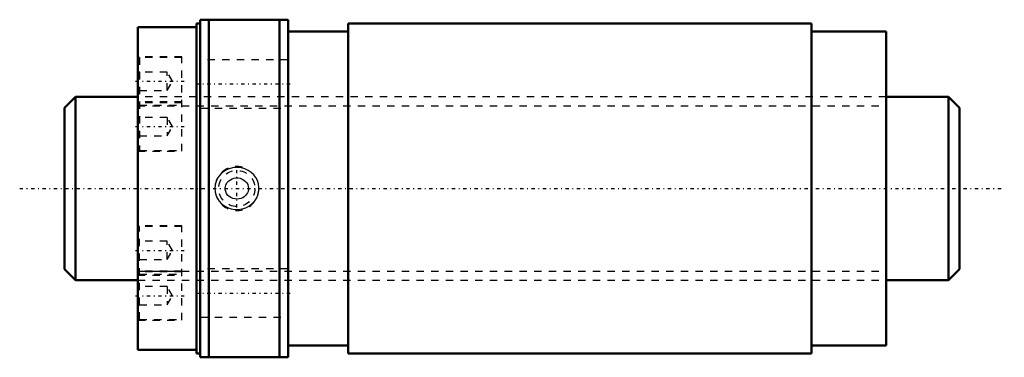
# Model space of a CAD drawing. Header units: millimetres. Extents: x -16 to 118, y -23 to 23.
import ezdxf

# ---------------------------------------------------------------- set-up
doc = ezdxf.new("R2010")
doc.units = ezdxf.units.MM
doc.linetypes.add('Center', pattern=[1.5, 0.45, -0.5, 0.05, -0.5])
doc.linetypes.add('Dashed', pattern=[2, 1, -1])
for name, color, linetype, lineweight in [('2d ConnectionPoints', 7, 'Continuous', 50), ('AM_0', 7, 'Continuous', 50), ('AM_5', 3, 'Continuous', 25), ('AM_7', 7, 'Center', 25), ('AM_9', 6, 'Dashed', 25)]:
    doc.layers.add(name, color=color, linetype=linetype, lineweight=lineweight)

# ---------------------------------------------------------------- blocks, each defined once
blk = doc.blocks.new('1_RR0130WGF2550_3Nut_0_in_WGF2550_3G1_122LC3_0_13_0_0_4')
at = {"layer": 'AM_0'}
for p, q in [((8.5, 23), (8.5, -23)), ((8.5, 23), (20.5, 23)), ((9.7, 23), (9.7, -23)), ((19.3, 23), (19.3, -23)), ((20.5, 23), (20.5, -23)), ((0, 22), (0, -22)), ((8, 22), (0, 22)), ((8, 22.5), (8, -22.5)), ((8.5, 22.5), (8, 22.5)), ((28.65, 22.5), (28.65, -22.5)), ((91.81, 22.5), (28.65, 22.5)), ((91.81, 22.5), (91.81, -22.5)), ((28.65, 21.38), (20.5, 21.38)), ((102, 21.38), (91.81, 21.38)), ((102, 21.38), (102, -21.38)), ((20.5, -21.38), (28.65, -21.38)), ((91.81, -21.38), (102, -21.38)), ((0, -22), (8, -22)), ((8, -22.5), (8.5, -22.5)), ((28.65, -22.5), (91.81, -22.5)), ((20.5, -23), (8.5, -23))]:
    blk.add_line(p, q, dxfattribs=at)
at = {"layer": 'AM_5', "linetype": 'Dashed'}
blk.add_arc((13.5, 0), 3, 75, 15, dxfattribs=at)
at = {"layer": 'AM_7'}
for p, q in [((-0.3, 14.61), (6.3, 14.61)), ((7.9, 14.25), (21.1, 14.25)), ((-0.3, 8.44), (6.3, 8.44)), ((13.5, -2.58), (13.5, 2.58)), ((-0.3, -8.44), (6.3, -8.44)), ((-0.3, -14.61), (6.3, -14.61)), ((7.9, -14.25), (21.1, -14.25))]:
    blk.add_line(p, q, dxfattribs=at)
at = {"layer": 'AM_9'}
for p, q in [((6, 17.96), (0, 17.96)), ((6, 17.86), (0.25, 17.86)), ((0.25, 17.86), (0.25, 5.19)), ((6, 5.09), (6, 17.96)), ((20.5, 17.55), (8.5, 17.55)), ((0.25, 15.86), (0, 16.11)), ((4, 15.86), (0.25, 15.86)), ((4, 13.36), (4, 15.86)), ((4.72, 14.61), (4, 15.86)), ((4, 13.36), (4.72, 14.61)), ((0, 13.11), (0.25, 13.36)), ((102, 12.5), (0, 12.5)), ((0.25, 13.36), (4, 13.36)), ((6, 11.79), (0, 11.79)), ((0, 11.26), (6, 11.26)), ((6, 11.69), (0.25, 11.69)), ((0.25, 11.36), (6, 11.36)), ((8.5, 10.95), (20.5, 10.95)), ((0.25, 9.69), (0, 9.94)), ((4, 9.69), (0.25, 9.69)), ((4.72, 8.44), (4, 9.69)), ((4, 9.69), (4, 7.19)), ((4, 7.19), (4.72, 8.44)), ((0, 6.94), (0.25, 7.19)), ((0.25, 7.19), (4, 7.19)), ((0, 5.09), (6, 5.09)), ((0.25, 5.19), (6, 5.19)), ((6, -5.09), (0, -5.09)), ((6, -5.19), (0.25, -5.19)), ((0.25, -17.86), (0.25, -5.19)), ((6, -17.96), (6, -5.09)), ((0.25, -7.19), (0, -6.94)), ((4, -7.19), (0.25, -7.19)), ((4, -9.69), (4, -7.19)), ((4.72, -8.44), (4, -7.19)), ((4, -9.69), (4.72, -8.44)), ((0, -9.94), (0.25, -9.69)), ((0.25, -9.69), (4, -9.69)), ((6, -11.26), (0, -11.26)), ((0, -11.79), (6, -11.79)), ((6, -11.36), (0.25, -11.36)), ((0.25, -11.69), (6, -11.69)), ((20.5, -10.95), (8.5, -10.95)), ((0, -12.5), (102, -12.5)), ((0.25, -13.36), (0, -13.11)), ((4, -13.36), (0.25, -13.36)), ((4.72, -14.61), (4, -13.36)), ((4, -13.36), (4, -15.86)), ((4, -15.86), (4.72, -14.61)), ((0, -16.11), (0.25, -15.86)), ((0.25, -15.86), (4, -15.86)), ((0, -17.96), (6, -17.96)), ((0.25, -17.86), (6, -17.86)), ((8.5, -17.55), (20.5, -17.55))]:
    blk.add_line(p, q, dxfattribs=at)
for points in [[(11.42, 2.08), (11.12, 1.76), (10.88, 1.4), (10.67, 0.95), (10.54, 0.48), (10.5, 0.01), (10.54, -0.46), (10.65, -0.91), (10.84, -1.33), (11.1, -1.73), (11.42, -2.07), (11.8, -2.37), (12.23, -2.61), (12.71, -2.78), (13.21, -2.87), (13.73, -2.87), (14.24, -2.79), (14.74, -2.62), (15.2, -2.38), (15.6, -2.06), (15.94, -1.67), (16.2, -1.25), (16.39, -0.78), (16.48, -0.31), (16.5, 0.16), (16.43, 0.62), (16.29, 1.07), (16.07, 1.48), (15.79, 1.86), (15.45, 2.19), (15.05, 2.46), (14.6, 2.68), (14.12, 2.82), (13.61, 2.88), (13.09, 2.85), (12.58, 2.74), (12.09, 2.54), (11.74, 2.33), (11.42, 2.08)], [(12.14, 0.75), (12.42, 1.06), (12.62, 1.2), (12.85, 1.32), (13.1, 1.4), (13.37, 1.44), (13.66, 1.44), (13.94, 1.39), (14.22, 1.29), (14.47, 1.15), (14.68, 0.97), (14.86, 0.75), (14.98, 0.53), (15.06, 0.28), (15.09, 0.05), (15.08, -0.18), (15.03, -0.39), (14.95, -0.6), (14.83, -0.79), (14.69, -0.96), (14.51, -1.12), (14.3, -1.25), (14.06, -1.36), (13.8, -1.42), (13.51, -1.45), (13.23, -1.43), (12.95, -1.36), (12.68, -1.24), (12.45, -1.08), (12.24, -0.89), (12.09, -0.67), (11.98, -0.43), (11.92, -0.2), (11.91, 0.04), (11.93, 0.26), (12, 0.47), (12.14, 0.75)]]:
    blk.add_lwpolyline(points, dxfattribs=at)
blk.add_circle((13.5, 0), 2.46, dxfattribs=at)
for centre, start, end in [((0.25, 17.61), 90, 180), ((0.25, 11.44), 90, 180), ((0.25, 11.61), 180, 270), ((0.25, 5.44), 180, 270), ((0.25, -5.44), 90, 180), ((0.25, -11.61), 90, 180), ((0.25, -11.44), 180, 270), ((0.25, -17.61), 180, 270)]:
    blk.add_arc(centre, 0.25, start, end, dxfattribs=at)
blk = doc.blocks.new('2_0130WGF2550_30Shaft_0_in_WGF2550_3G1_122LC3_0_13_0_0_4')
at = {"layer": 'AM_0'}
for p, q in [((-8.5, 12.5), (-10, 11)), ((-8.5, 12.5), (-8.5, -12.5)), ((0, 12.5), (-8.5, 12.5)), ((110.5, 12.5), (102, 12.5)), ((112, 11), (110.5, 12.5)), ((110.5, 12.5), (110.5, -12.5)), ((-10, 11), (-10, -11)), ((112, 11), (112, -11)), ((-10, -11), (-8.5, -12.5)), ((110.5, -12.5), (112, -11)), ((-8.5, -12.5), (0, -12.5)), ((102, -12.5), (110.5, -12.5))]:
    blk.add_line(p, q, dxfattribs=at)
at = {"layer": 'AM_5', "linetype": 'Dashed'}
for p, q in [((0, 11.273), (102, 11.273)), ((0, -11.273), (102, -11.273))]:
    blk.add_line(p, q, dxfattribs=at)
at = {"layer": 'AM_7'}
blk.add_line((-16.1, 0), (118.1, 0), dxfattribs=at)
at = {"layer": 'AM_9'}
for p, q in [((102, 12.5), (0, 12.5)), ((0, -12.5), (102, -12.5))]:
    blk.add_line(p, q, dxfattribs=at)

msp = doc.modelspace()

# ---------------------------------------------------------------- linework, layer by layer
at = {"layer": '2d ConnectionPoints'}
msp.add_point((0, 0), dxfattribs=at)

# ---------------------------------------------------------------- block references
for name in ['1_RR0130WGF2550_3Nut_0_in_WGF2550_3G1_122LC3_0_13_0_0_4', '2_0130WGF2550_30Shaft_0_in_WGF2550_3G1_122LC3_0_13_0_0_4']:
    msp.add_blockref(name, (0, 0))

doc.saveas('drawing.dxf')
